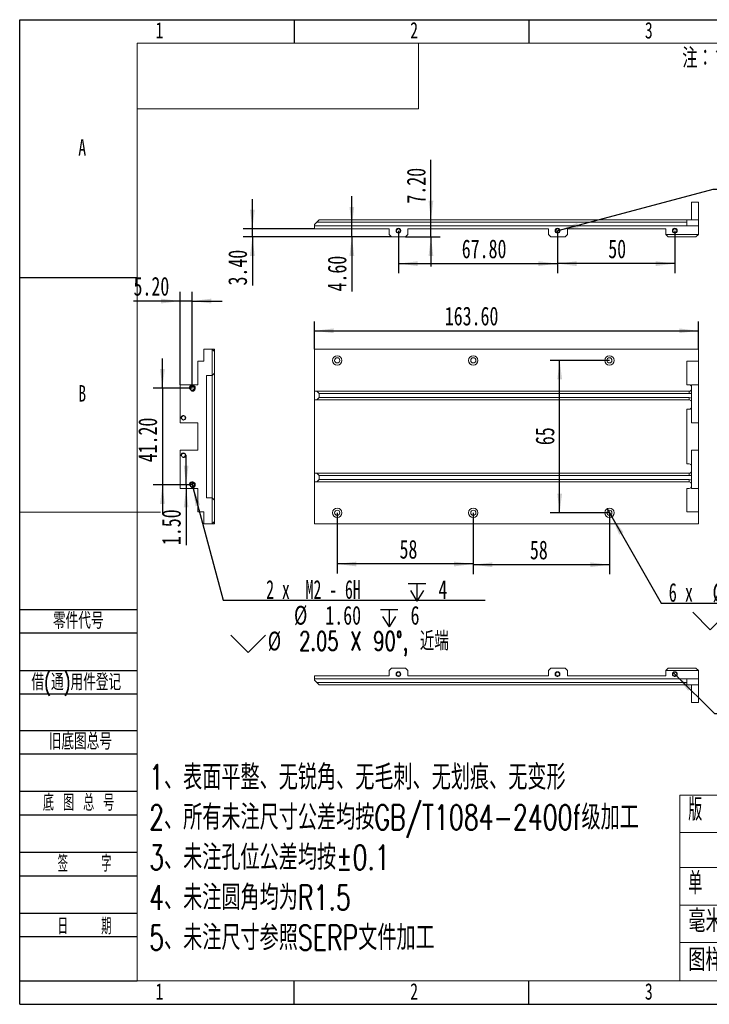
# Model space of a CAD drawing. Header units: millimetres. Extents: x 0 to 658, y -2 to 210.
# Tile 1 of 3: x 0 to 147, y 0 to 210. Entities that reach past the tile are written whole.
import ezdxf

# ---------------------------------------------------------------- set-up
doc = ezdxf.new("R2010")
doc.units = ezdxf.units.MM
doc.layers.add('图框', color=7, linetype='Continuous')
doc.layers.add('粗实线层', color=7, linetype='Continuous', lineweight=15)
doc.styles.add('SLDTEXTSTYLE0', font='TXT', dxfattribs={"width": 0.7})
doc.styles.add('SLDTEXTSTYLE1', font='TXT', dxfattribs={"width": 0.7, "bigfont": 'bigfont'})
doc.styles.add('SLDTEXTSTYLE2', font='TXT', dxfattribs={"width": 0.614286, "bigfont": 'bigfont'})
doc.styles.add('SLDTEXTSTYLE3', font='TXT', dxfattribs={"width": 0.566667, "bigfont": 'bigfont'})
doc.styles.add('SLDTEXTSTYLE4', font='TXT', dxfattribs={"width": 0.633333})
doc.styles.add('SLDTEXTSTYLE5', font='TXT', dxfattribs={"width": 0.642857})
doc.styles.add('SLDTEXTSTYLE6', font='TXT', dxfattribs={"width": 0.616667})
doc.dimstyles.new('SLDDIMSTYLE0', dxfattribs={"dimtxt": 4, "dimasz": 4.08, "dimexe": 0, "dimexo": 0.0625, "dimgap": 1, "dimtad": 0, "dimtih": 1, "dimtoh": 1, "dimlfac": 2, "dimrnd": 1e-09, "dimzin": 4, "dimdsep": 46, "dimtxsty": 'SLDTEXTSTYLE0', "dimblk1": 'NONE', "dimsah": 1, "dimcen": 0, "dimadec": 0, "dimazin": 1, "dimtfac": 1, "dimtmove": 0, "dimatfit": 3, "dimldrblk": 'NONE', "dimfxl": 0, "dimfrac": 2, "dimtolj": 1, "dimtzin": 12, "dimarcsym": 0})
doc.dimstyles.new('SLDDIMSTYLE1', dxfattribs={"dimtxt": 4, "dimasz": 4.08, "dimexe": 0, "dimexo": 0.0625, "dimgap": 1, "dimtad": 2, "dimlfac": 2, "dimrnd": 1e-09, "dimzin": 12, "dimdsep": 46, "dimtxsty": 'SLDTEXTSTYLE0', "dimsah": 1, "dimcen": 0.09, "dimadec": 0, "dimazin": 3, "dimtfac": 1, "dimtofl": 0, "dimtmove": 0, "dimatfit": 3, "dimfxl": 0, "dimfrac": 2, "dimtolj": 1, "dimtzin": 12, "dimarcsym": 0})
doc.dimstyles.new('SLDDIMSTYLE2', dxfattribs={"dimtxt": 4, "dimasz": 4.08, "dimexe": 0, "dimexo": 0.0625, "dimgap": 1, "dimtad": 2, "dimlfac": 2, "dimrnd": 1e-09, "dimzin": 4, "dimdsep": 46, "dimtxsty": 'SLDTEXTSTYLE0', "dimsah": 1, "dimcen": 0.09, "dimadec": 0, "dimazin": 1, "dimtfac": 1, "dimtofl": 0, "dimtmove": 0, "dimatfit": 3, "dimfxl": 0, "dimfrac": 2, "dimtolj": 1, "dimtzin": 12, "dimarcsym": 0})
doc.dimstyles.new('SLDDIMSTYLE3', dxfattribs={"dimtxt": 4, "dimasz": 4.08, "dimexe": 0, "dimexo": 0.0625, "dimgap": 1, "dimtad": 0, "dimtih": 1, "dimtoh": 1, "dimdec": 6, "dimlfac": 2, "dimrnd": 1e-09, "dimzin": 12, "dimdsep": 46, "dimtxsty": 'SLDTEXTSTYLE0', "dimblk1": 'NONE', "dimsah": 1, "dimcen": 0, "dimadec": 0, "dimazin": 3, "dimtfac": 1, "dimtmove": 0, "dimatfit": 3, "dimldrblk": 'NONE', "dimfxl": 0, "dimfrac": 2, "dimtolj": 1, "dimtzin": 12, "dimarcsym": 0})
doc.dimstyles.new('SLDDIMSTYLE4', dxfattribs={"dimtxt": 4, "dimasz": 4.08, "dimexe": 0, "dimexo": 0.0625, "dimgap": 1, "dimtad": 2, "dimlfac": 2, "dimrnd": 1e-09, "dimzin": 4, "dimdsep": 46, "dimtxsty": 'SLDTEXTSTYLE0', "dimsah": 1, "dimcen": 0.09, "dimadec": 0, "dimazin": 1, "dimtfac": 1, "dimtmove": 0, "dimatfit": 0, "dimfxl": 0, "dimfrac": 2, "dimtolj": 1, "dimtzin": 12, "dimarcsym": 0})

# ---------------------------------------------------------------- blocks, each defined once
blk = doc.blocks.new('SW_NOTE_0')
at = {"layer": '图框', "color": 0, "insert": (0, 5.46), "char_height": 4.2333, "attachment_point": 1, "style": 'SLDTEXTSTYLE1'}
blk.add_mtext('\\M+1928D\\M+181461\\M+18141\\M+190E6\\M+1967B\\M+19046导电氧\\M+189BB\\M+18DDD\\M+198F4喷\\M+18EBD处\\M+1979D', dxfattribs=at)
blk = doc.blocks.new('SW_NOTE_1')
at = {"layer": '图框', "color": 0, "attachment_point": 1, "style": 'SLDTEXTSTYLE1'}
for s, insert, char_height in [('1\\M+18141\\M+1955C\\M+196CA\\M+195BD\\M+190AE\\M+18141\\M+19DD9锐\\M+18A70\\M+18141\\M+19DD9\\M+196D1\\M+18E68\\M+18141\\M+19DD9划\\M+18DAD\\M+18141\\M+19DD9变\\M+18C60', (0, 6.82), 5.29167), ('2\\M+18141\\M+18F8A\\M+1974C\\M+196A2\\M+1928D\\M+18EDA\\M+190A1\\M+18CF6\\M+18DB7\\M+18BCF\\M+188C2GB/T1084-2400f级\\M+189C1\\M+18D48', (0, -1.73), 5.29167), ('3\\M+18141\\M+196A2\\M+1928D\\M+18D45\\M+188CA\\M+18CF6\\M+18DB7\\M+18BCF\\M+188C2\\M+1817D0.1', (0, -10.29), 5.2917), ('4\\M+18141\\M+196A2\\M+1928D圆\\M+18A70\\M+18BCF为R1.5', (0, -18.85), 5.2917), ('5\\M+18141\\M+196A2\\M+1928D\\M+18EDA\\M+190A1\\M+18E51\\M+18FC6SERP\\M+195B6\\M+18C8F\\M+189C1\\M+18D48', (0, -27.4), 5.2917)]:
    blk.add_mtext(s, dxfattribs=dict(at, insert=insert, char_height=char_height))
blk = doc.blocks.new('SW_SYMBOL_HOLE_DEPTH')
at = {"layer": '图框', "color": 0}
for p, q in [((0, 875), (800, 875)), ((100, 555), (400, 75)), ((400, 875), (400, 75)), ((700, 555), (400, 75))]:
    blk.add_line(p, q, dxfattribs=at)
blk = doc.blocks.new('SW_SYMBOL_HOLE_SINK')
at = {"layer": '图框', "color": 0}
for p, q in [((0, 875), (800, 75)), ((800, 75), (1600, 875))]:
    blk.add_line(p, q, dxfattribs=at)
blk = doc.blocks.new('_D')
at = {"layer": '图框'}
for p, q in [((125.15, 105.71), (126.15, 103.97)), ((126.15, 103.97), (136.71, 85.55)), ((136.71, 85.55), (181.82, 85.55))]:
    blk.add_line(p, q, dxfattribs=at)
blk.add_solid([(126.15, 103.97), (127.73, 100.18), (128.62, 100.69)], dxfattribs=at)
at = {"layer": '图框', "xscale": 0.004654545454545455, "yscale": 0.004654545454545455, "zscale": 0.004654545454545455}
for name, p in [('SW_SYMBOL_HOLE_DEPTH', (165.99, 85.03)), ('SW_SYMBOL_HOLE_SINK', (143.42, 79.53))]:
    blk.add_blockref(name, p, dxfattribs=at)
at = {"layer": '图框', "char_height": 4, "attachment_point": 1}
for s, insert, style in [('6 x', (138.29, 89.86), 'SLDTEXTSTYLE4'), ('%%c', (147.61, 89.86), 'SLDTEXTSTYLE0'), ('2.20', (154.28, 89.86), 'SLDTEXTSTYLE0'), ('5.20', (172.43, 89.86), 'SLDTEXTSTYLE0'), ('%%c', (151.33, 84.36), 'SLDTEXTSTYLE0'), ('4 X 90°', (158, 84.36), 'SLDTEXTSTYLE5')]:
    blk.add_mtext(s, dxfattribs=dict(at, insert=insert, style=style))
blk = doc.blocks.new('_NONE')
blk = doc.blocks.new('_D_1')
at = {"layer": '图框'}
for p, q in [((96.65, 104.84), (96.65, 91.75)), ((125.65, 104.84), (125.65, 91.75)), ((125.65, 93.75), (96.65, 93.75))]:
    blk.add_line(p, q, dxfattribs=at)
for points in [[(96.65, 93.75), (100.73, 93.24), (100.73, 94.26)], [(125.65, 93.75), (121.57, 94.26), (121.57, 93.24)]]:
    blk.add_solid(points, dxfattribs=at)
at = {"layer": '图框', "insert": (108.71, 98.91), "char_height": 4, "attachment_point": 1, "style": 'SLDTEXTSTYLE0'}
blk.add_mtext('58', dxfattribs=at)
blk = doc.blocks.new('_D_2')
at = {"layer": '图框'}
for p, q in [((67.65, 104.84), (67.65, 91.91)), ((96.65, 104.84), (96.65, 91.91)), ((96.65, 93.91), (67.65, 93.91))]:
    blk.add_line(p, q, dxfattribs=at)
for points in [[(67.65, 93.91), (71.73, 93.4), (71.73, 94.41)], [(96.65, 93.91), (92.57, 94.41), (92.57, 93.4)]]:
    blk.add_solid(points, dxfattribs=at)
at = {"layer": '图框', "insert": (80.93, 99.06), "char_height": 4, "attachment_point": 1, "style": 'SLDTEXTSTYLE0'}
blk.add_mtext('58', dxfattribs=at)
blk = doc.blocks.new('_D_3')
at = {"layer": '图框'}
for p, q in [((125.65, 137.34), (113.05, 137.34)), ((115.05, 104.84), (115.05, 137.34)), ((125.65, 104.84), (113.05, 104.84))]:
    blk.add_line(p, q, dxfattribs=at)
for points in [[(115.05, 137.34), (114.55, 133.26), (115.56, 133.26)], [(115.05, 104.84), (115.56, 108.92), (114.55, 108.92)]]:
    blk.add_solid(points, dxfattribs=at)
at = {"layer": '图框', "insert": (109.9, 119.26), "char_height": 4, "attachment_point": 1, "rotation": 90, "style": 'SLDTEXTSTYLE0'}
blk.add_mtext('65', dxfattribs=at)
blk = doc.blocks.new('_D_4')
at = {"layer": '图框'}
for p, q in [((62.8, 139.74), (62.8, 145.64)), ((144.6, 139.74), (144.6, 145.64)), ((62.8, 143.64), (144.6, 143.64))]:
    blk.add_line(p, q, dxfattribs=at)
for points in [[(62.8, 143.64), (66.88, 143.14), (66.88, 144.15)], [(144.6, 143.64), (140.52, 144.15), (140.52, 143.14)]]:
    blk.add_solid(points, dxfattribs=at)
at = {"layer": '图框', "insert": (90.57, 148.8), "char_height": 4, "attachment_point": 1, "style": 'SLDTEXTSTYLE0'}
blk.add_mtext('163.60', dxfattribs=at)
blk = doc.blocks.new('_D_5')
at = {"layer": '图框'}
for p, q in [((114.99, 165.1), (147.79, 173.88)), ((147.79, 173.88), (203.61, 173.88)), ((114.21, 164.9), (114.99, 165.1))]:
    blk.add_line(p, q, dxfattribs=at)
blk.add_solid([(114.99, 165.1), (119.06, 165.67), (118.8, 166.65)], dxfattribs=at)
at = {"layer": '图框', "xscale": 0.004654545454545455, "yscale": 0.004654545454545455, "zscale": 0.004654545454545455}
for name, p in [('SW_SYMBOL_HOLE_DEPTH', (187.2, 173.36)), ('SW_SYMBOL_HOLE_DEPTH', (177.78, 167.86)), ('SW_SYMBOL_HOLE_SINK', (149.38, 162.36))]:
    blk.add_blockref(name, p, dxfattribs=at)
at = {"layer": '图框', "char_height": 4, "attachment_point": 1}
for s, insert, style in [('3 x  M2 - 6H', (156.94, 178.19), 'SLDTEXTSTYLE6'), ('4', (193.64, 178.19), 'SLDTEXTSTYLE0'), ('%%c', (159.39, 172.69), 'SLDTEXTSTYLE0'), ('1.60', (166.06, 172.69), 'SLDTEXTSTYLE0'), ('5.20', (184.22, 172.69), 'SLDTEXTSTYLE0'), ('%%c', (157.29, 167.19), 'SLDTEXTSTYLE0'), ('2.05 X 90\\M+1818B, \\M+18BDF\\M+1925B', (163.96, 167.19), 'SLDTEXTSTYLE1')]:
    blk.add_mtext(s, dxfattribs=dict(at, insert=insert, style=style))
blk = doc.blocks.new('_D_6')
at = {"layer": '图框'}
for p, q in [((80.7, 165), (80.7, 155.97)), ((114.6, 165), (114.6, 155.97)), ((80.7, 157.97), (114.6, 157.97))]:
    blk.add_line(p, q, dxfattribs=at)
for points in [[(80.7, 157.97), (84.78, 157.46), (84.78, 158.48)], [(114.6, 157.97), (110.52, 158.48), (110.52, 157.46)]]:
    blk.add_solid(points, dxfattribs=at)
at = {"layer": '图框', "insert": (94.19, 163.13), "char_height": 4, "attachment_point": 1, "style": 'SLDTEXTSTYLE0'}
blk.add_mtext('67.80', dxfattribs=at)
blk = doc.blocks.new('_D_7')
at = {"layer": '图框'}
for p, q in [((114.6, 165), (114.6, 155.97)), ((139.6, 165), (139.6, 155.97)), ((139.6, 157.97), (114.6, 157.97))]:
    blk.add_line(p, q, dxfattribs=at)
for points in [[(114.6, 157.97), (118.68, 157.46), (118.68, 158.48)], [(139.6, 157.97), (135.52, 158.48), (135.52, 157.46)]]:
    blk.add_solid(points, dxfattribs=at)
at = {"layer": '图框', "insert": (125.4, 163.13), "char_height": 4, "attachment_point": 1, "style": 'SLDTEXTSTYLE0'}
blk.add_mtext('50', dxfattribs=at)
blk = doc.blocks.new('_D_8')
at = {"layer": '图框'}
for p, q in [((49.58, 165.4), (49.58, 171.75)), ((62.8, 165.4), (47.58, 165.4)), ((49.58, 163.7), (49.58, 165.4)), ((79.2, 163.7), (47.58, 163.7)), ((49.58, 163.7), (49.58, 153.31))]:
    blk.add_line(p, q, dxfattribs=at)
for points in [[(49.58, 165.4), (50.09, 169.48), (49.07, 169.48)], [(49.58, 163.7), (49.07, 159.62), (50.09, 159.62)]]:
    blk.add_solid(points, dxfattribs=at)
at = {"layer": '图框', "insert": (44.42, 153.31), "char_height": 4, "attachment_point": 1, "rotation": 90, "style": 'SLDTEXTSTYLE0'}
blk.add_mtext('3.40', dxfattribs=at)
blk = doc.blocks.new('_D_9')
at = {"layer": '图框'}
for p, q in [((87.62, 167.3), (87.62, 180.09)), ((87.62, 163.7), (87.62, 167.3)), ((82.2, 163.7), (89.62, 163.7)), ((87.62, 163.7), (87.62, 157.35))]:
    blk.add_line(p, q, dxfattribs=at)
for points in [[(87.62, 167.3), (88.13, 171.38), (87.12, 171.38)], [(87.62, 163.7), (87.12, 159.62), (88.13, 159.62)]]:
    blk.add_solid(points, dxfattribs=at)
at = {"layer": '图框', "insert": (82.47, 170.78), "char_height": 4, "attachment_point": 1, "rotation": 90, "style": 'SLDTEXTSTYLE0'}
blk.add_mtext('7.20', dxfattribs=at)
blk = doc.blocks.new('_D_10')
at = {"layer": '图框'}
for p, q in [((70.77, 166), (70.77, 172.35)), ((70.77, 163.7), (70.77, 166)), ((79.2, 163.7), (68.77, 163.7)), ((70.77, 163.7), (70.77, 152.04))]:
    blk.add_line(p, q, dxfattribs=at)
for points in [[(70.77, 166), (71.28, 170.08), (70.26, 170.08)], [(70.77, 163.7), (70.26, 159.62), (71.28, 159.62)]]:
    blk.add_solid(points, dxfattribs=at)
at = {"layer": '图框', "insert": (65.61, 152.04), "char_height": 4, "attachment_point": 1, "rotation": 90, "style": 'SLDTEXTSTYLE0'}
blk.add_mtext('4.60', dxfattribs=at)
blk = doc.blocks.new('_D_11')
at = {"layer": '图框'}
for p, q in [((139.32, 70.71), (139.88, 70.14)), ((139.88, 70.14), (148.01, 62)), ((148.01, 62), (203.83, 62))]:
    blk.add_line(p, q, dxfattribs=at)
blk.add_solid([(139.88, 70.14), (142.4, 66.89), (143.12, 67.61)], dxfattribs=at)
at = {"layer": '图框', "xscale": 0.004654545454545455, "yscale": 0.004654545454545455, "zscale": 0.004654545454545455}
for name, p in [('SW_SYMBOL_HOLE_DEPTH', (187.42, 61.48)), ('SW_SYMBOL_HOLE_DEPTH', (178, 55.98)), ('SW_SYMBOL_HOLE_SINK', (149.6, 50.48))]:
    blk.add_blockref(name, p, dxfattribs=at)
at = {"layer": '图框', "char_height": 4, "attachment_point": 1}
for s, insert, style in [('3 x  M2 - 6H', (157.16, 66.31), 'SLDTEXTSTYLE6'), ('4', (193.86, 66.31), 'SLDTEXTSTYLE0'), ('%%c', (159.61, 60.81), 'SLDTEXTSTYLE0'), ('1.60', (166.28, 60.81), 'SLDTEXTSTYLE0'), ('5.20', (184.44, 60.81), 'SLDTEXTSTYLE0'), ('%%c', (157.51, 55.31), 'SLDTEXTSTYLE0'), ('2.05 X 90\\M+1818B, \\M+18BDF\\M+1925B', (164.18, 55.31), 'SLDTEXTSTYLE1')]:
    blk.add_mtext(s, dxfattribs=dict(at, insert=insert, style=style))
blk = doc.blocks.new('_D_12')
at = {"layer": '图框'}
for p, q in [((36.64, 111.29), (36.9, 110.3)), ((36.9, 110.3), (43.36, 86.17)), ((43.36, 86.17), (99.19, 86.17))]:
    blk.add_line(p, q, dxfattribs=at)
blk.add_solid([(36.9, 110.3), (37.47, 106.22), (38.45, 106.49)], dxfattribs=at)
at = {"layer": '图框', "xscale": 0.004654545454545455, "yscale": 0.004654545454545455, "zscale": 0.004654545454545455}
for name, p in [('SW_SYMBOL_HOLE_DEPTH', (82.78, 85.66)), ('SW_SYMBOL_HOLE_DEPTH', (76.84, 80.16)), ('SW_SYMBOL_HOLE_SINK', (44.95, 74.66))]:
    blk.add_blockref(name, p, dxfattribs=at)
at = {"layer": '图框', "char_height": 4, "attachment_point": 1}
for s, insert, style in [('2 x  M2 - 6H', (52.52, 90.48), 'SLDTEXTSTYLE6'), ('4', (89.22, 90.48), 'SLDTEXTSTYLE0'), ('%%c', (58.45, 84.98), 'SLDTEXTSTYLE0'), ('1.60', (65.12, 84.98), 'SLDTEXTSTYLE0'), ('6', (83.28, 84.98), 'SLDTEXTSTYLE0'), ('2.05 X 90\\M+1818B, \\M+18BDF\\M+1925B', (59.54, 79.48), 'SLDTEXTSTYLE1'), ('%%c', (52.86, 79.48), 'SLDTEXTSTYLE0')]:
    blk.add_mtext(s, dxfattribs=dict(at, insert=insert, style=style))
blk = doc.blocks.new('_D_13')
at = {"layer": '图框'}
for p, q in [((30.41, 131.39), (30.41, 137.74)), ((36.77, 131.39), (28.41, 131.39)), ((30.41, 131.39), (30.41, 110.79)), ((36.77, 110.79), (28.41, 110.79)), ((30.41, 110.79), (30.41, 104.44))]:
    blk.add_line(p, q, dxfattribs=at)
for points in [[(30.41, 131.39), (30.92, 135.47), (29.91, 135.47)], [(30.41, 110.79), (29.91, 106.71), (30.92, 106.71)]]:
    blk.add_solid(points, dxfattribs=at)
at = {"layer": '图框', "insert": (25.26, 115.6), "char_height": 4, "attachment_point": 1, "rotation": 90, "style": 'SLDTEXTSTYLE0'}
blk.add_mtext('41.20', dxfattribs=at)
blk = doc.blocks.new('_D_14')
at = {"layer": '图框'}
for p, q in [((34.17, 132.14), (34.17, 151.99)), ((36.77, 131.39), (36.77, 151.99)), ((34.17, 149.99), (24.25, 149.99)), ((36.77, 149.99), (34.17, 149.99)), ((36.77, 149.99), (43.12, 149.99))]:
    blk.add_line(p, q, dxfattribs=at)
for points in [[(34.17, 149.99), (30.09, 150.5), (30.09, 149.48)], [(36.77, 149.99), (40.85, 149.48), (40.85, 150.5)]]:
    blk.add_solid(points, dxfattribs=at)
at = {"layer": '图框', "insert": (24.25, 155.15), "char_height": 4, "attachment_point": 1, "style": 'SLDTEXTSTYLE0'}
blk.add_mtext('5.20', dxfattribs=at)
blk = doc.blocks.new('_D_15')
at = {"layer": '图框'}
for p, q in [((35.46, 110.79), (35.46, 117.14)), ((36.77, 110.79), (33.46, 110.79)), ((35.46, 110.79), (35.46, 110.04)), ((35.46, 110.04), (35.46, 97.94))]:
    blk.add_line(p, q, dxfattribs=at)
for points in [[(35.46, 110.79), (35.96, 114.87), (34.95, 114.87)], [(35.46, 110.04), (34.95, 105.96), (35.96, 105.96)]]:
    blk.add_solid(points, dxfattribs=at)
at = {"layer": '图框', "insert": (30.3, 97.94), "char_height": 4, "attachment_point": 1, "rotation": 90, "style": 'SLDTEXTSTYLE0'}
blk.add_mtext('1.50', dxfattribs=at)

msp = doc.modelspace()

# ---------------------------------------------------------------- linework, layer by layer
at = {"color": 7, "linetype": 'Continuous', "lineweight": 15}
for p, q in [((143.14960438, 171.050851), (144.59960438, 171.050851)), ((143.14960438, 171.050851), (143.14960438, 167.300851)), ((144.59960438, 171.050851), (144.59960438, 167.300851)), ((63.29960438, 166.800851), (62.79960438, 166.300851)), ((62.79960438, 166.300851), (62.79960438, 166.000851)), ((144.59960438, 166.000851), (62.79960438, 166.000851)), ((62.79960438, 166.000851), (62.79960438, 165.400851)), ((63.79960438, 167.300851), (63.29960438, 166.800851)), ((142.14960438, 166.800851), (63.29960438, 166.800851)), ((63.79960438, 167.300851), (142.14960438, 167.300851)), ((142.14960438, 167.300851), (142.14960438, 166.000851)), ((144.59960438, 167.300851), (142.14960438, 167.300851)), ((144.59960438, 167.300851), (144.59960438, 166.000851)), ((144.59960438, 164.200851), (144.59960438, 166.000851)), ((62.79960438, 165.400851), (78.69960438, 165.400851)), ((78.69960438, 164.200851), (78.69960438, 165.400851)), ((78.69960438, 164.200851), (79.19960438, 163.700851)), ((82.19960438, 163.700851), (82.69960438, 164.200851)), ((82.69960438, 165.400851), (112.69960438, 165.400851)), ((82.69960438, 165.400851), (82.69960438, 164.200851)), ((112.69960438, 164.200851), (112.69960438, 165.400851)), ((112.69960438, 164.200851), (113.19960438, 163.700851)), ((116.19960438, 163.700851), (116.69960438, 164.200851)), ((116.69960438, 165.400851), (137.69960438, 165.400851)), ((116.69960438, 165.400851), (116.69960438, 164.200851)), ((137.69960438, 164.200851), (137.69960438, 165.400851)), ((137.69960438, 164.200851), (144.59960438, 164.200851)), ((137.69960438, 164.200851), (138.19960438, 163.700851)), ((144.09960438, 163.700851), (144.59960438, 164.200851)), ((82.19960438, 163.700851), (79.19960438, 163.700851)), ((116.19960438, 163.700851), (113.19960438, 163.700851)), ((144.09960438, 163.700851), (138.19960438, 163.700851)), ((39.22073804, 137.14169721), (39.22073804, 139.74169721)), ((39.22073804, 139.74169721), (41.02073804, 139.74169721)), ((41.02073804, 134.14169721), (41.02073804, 139.74169721)), ((41.52073804, 139.24169721), (41.02073804, 139.74169721)), ((41.02073804, 139.74169721), (41.52073804, 139.74169721)), ((41.52073804, 139.74169721), (41.52073804, 139.24169721)), ((41.52073804, 139.24169721), (41.52073804, 134.64169721)), ((62.79960438, 139.74169721), (144.59960438, 139.74169721)), ((62.79960438, 139.74169721), (62.79960438, 130.76669721)), ((144.59960438, 137.14169721), (144.59960438, 139.74169721)), ((37.92073804, 137.14169721), (37.92073804, 132.14169721)), ((37.92073804, 137.14169721), (39.22073804, 137.14169721)), ((142.14960438, 137.14169721), (144.59960438, 137.14169721)), ((142.14960438, 132.14169721), (142.14960438, 137.14169721)), ((144.59960438, 137.14169721), (144.59960438, 132.14169721)), ((41.02073804, 134.14169721), (41.52073804, 134.64169721)), ((41.52073804, 134.64169721), (41.52073804, 107.54169721)), ((39.82073804, 108.04169721), (39.82073804, 134.14169721)), ((39.82073804, 134.14169721), (41.02073804, 134.14169721)), ((41.02073804, 108.04169721), (41.02073804, 134.14169721)), ((34.17073804, 124.01669721), (34.17073804, 132.14169721)), ((34.17073804, 132.14169721), (37.92073804, 132.14169721)), ((62.79960438, 128.91669721), (62.79960438, 130.76669721)), ((62.79960438, 130.76669721), (63.29960438, 130.76669721)), ((63.29960438, 130.76669721), (63.79960438, 130.26669721)), ((63.29960438, 130.76669721), (142.64960438, 130.76669721)), ((63.79960438, 130.26669721), (63.79960438, 129.41669721)), ((142.64960438, 130.26669721), (63.79960438, 130.26669721)), ((142.64960438, 132.14169721), (142.14960438, 132.14169721)), ((142.64960438, 130.26669721), (142.64960438, 130.76669721)), ((143.14960438, 132.14169721), (143.14960438, 124.01669721)), ((144.59960438, 132.14169721), (143.14960438, 132.14169721)), ((144.59960438, 124.01669721), (144.59960438, 132.14169721)), ((63.29960438, 128.91669721), (62.79960438, 128.91669721)), ((62.79960438, 128.91669721), (62.79960438, 113.26669721)), ((63.79960438, 129.41669721), (63.29960438, 128.91669721)), ((142.64960438, 128.91669721), (63.29960438, 128.91669721)), ((63.79960438, 129.41669721), (142.64960438, 129.41669721)), ((142.64960438, 129.41669721), (142.64960438, 128.91669721)), ((142.14960438, 126.91669721), (142.64960438, 126.91669721)), ((142.14960438, 115.26669721), (142.14960438, 126.91669721)), ((37.92073804, 124.01669721), (34.17073804, 124.01669721)), ((37.92073804, 118.16669721), (37.92073804, 124.01669721)), ((144.59960438, 124.01669721), (143.14960438, 124.01669721)), ((144.59960438, 118.16669721), (144.59960438, 124.01669721)), ((34.17073804, 110.04169721), (34.17073804, 118.16669721)), ((37.92073804, 118.16669721), (34.17073804, 118.16669721)), ((143.14960438, 118.16669721), (143.14960438, 110.04169721)), ((143.14960438, 118.16669721), (144.59960438, 118.16669721)), ((144.59960438, 110.04169721), (144.59960438, 118.16669721)), ((142.64960438, 115.26669721), (142.14960438, 115.26669721)), ((62.79960438, 111.41669721), (62.79960438, 113.26669721)), ((62.79960438, 113.26669721), (63.29960438, 113.26669721)), ((63.29960438, 111.41669721), (62.79960438, 111.41669721)), ((62.79960438, 111.41669721), (62.79960438, 102.44169721)), ((63.29960438, 113.26669721), (63.79960438, 112.76669721)), ((63.29960438, 113.26669721), (142.64960438, 113.26669721)), ((63.79960438, 111.91669721), (63.29960438, 111.41669721)), ((142.64960438, 111.41669721), (63.29960438, 111.41669721)), ((63.79960438, 112.76669721), (63.79960438, 111.91669721)), ((142.64960438, 112.76669721), (63.79960438, 112.76669721)), ((63.79960438, 111.91669721), (142.64960438, 111.91669721)), ((142.64960438, 113.26669721), (142.64960438, 112.76669721)), ((142.64960438, 111.41669721), (142.64960438, 111.91669721)), ((34.17073804, 110.04169721), (37.92073804, 110.04169721)), ((37.92073804, 110.04169721), (37.92073804, 105.04169721)), ((142.14960438, 105.04169721), (142.14960438, 110.04169721)), ((142.14960438, 110.04169721), (142.64960438, 110.04169721)), ((143.14960438, 110.04169721), (144.59960438, 110.04169721)), ((144.59960438, 110.04169721), (144.59960438, 105.04169721)), ((39.82073804, 108.04169721), (41.02073804, 108.04169721)), ((41.02073804, 102.44169721), (41.02073804, 108.04169721)), ((41.52073804, 107.54169721), (41.02073804, 108.04169721)), ((41.52073804, 107.54169721), (41.52073804, 102.94169721)), ((37.92073804, 105.04169721), (39.22073804, 105.04169721)), ((39.22073804, 102.44169721), (39.22073804, 105.04169721)), ((144.59960438, 105.04169721), (142.14960438, 105.04169721)), ((144.59960438, 102.44169721), (144.59960438, 105.04169721)), ((41.52073804, 102.94169721), (41.02073804, 102.44169721)), ((41.52073804, 102.94169721), (41.52073804, 102.44169721)), ((41.02073804, 102.44169721), (39.22073804, 102.44169721)), ((41.52073804, 102.44169721), (41.02073804, 102.44169721)), ((144.59960438, 102.44169721), (62.79960438, 102.44169721)), ((79.19960438, 71.72407731), (78.69960438, 71.22407731)), ((79.19960438, 71.72407731), (82.19960438, 71.72407731)), ((82.69960438, 71.22407731), (82.19960438, 71.72407731)), ((113.19960438, 71.72407731), (112.69960438, 71.22407731)), ((113.19960438, 71.72407731), (116.19960438, 71.72407731)), ((116.69960438, 71.22407731), (116.19960438, 71.72407731)), ((138.19960438, 71.72407731), (137.69960438, 71.22407731)), ((138.19960438, 71.72407731), (144.09960438, 71.72407731)), ((144.09960438, 71.72407731), (144.59960438, 71.22407731)), ((62.79960438, 69.42407731), (62.79960438, 70.02407731)), ((78.69960438, 70.02407731), (62.79960438, 70.02407731)), ((62.79960438, 69.42407731), (144.59960438, 69.42407731)), ((62.79960438, 69.42407731), (62.79960438, 69.12407731)), ((78.69960438, 70.02407731), (78.69960438, 71.22407731)), ((82.69960438, 71.22407731), (82.69960438, 70.02407731)), ((112.69960438, 70.02407731), (82.69960438, 70.02407731)), ((112.69960438, 70.02407731), (112.69960438, 71.22407731)), ((116.69960438, 71.22407731), (116.69960438, 70.02407731)), ((137.69960438, 70.02407731), (116.69960438, 70.02407731)), ((137.69960438, 70.02407731), (137.69960438, 71.22407731)), ((144.59960438, 71.22407731), (137.69960438, 71.22407731)), ((142.14960438, 68.12407731), (142.14960438, 69.42407731)), ((144.59960438, 69.42407731), (144.59960438, 71.22407731)), ((144.59960438, 68.12407731), (144.59960438, 69.42407731)), ((62.79960438, 69.12407731), (63.29960438, 68.62407731)), ((63.29960438, 68.62407731), (142.14960438, 68.62407731)), ((63.29960438, 68.62407731), (63.79960438, 68.12407731)), ((142.14960438, 68.12407731), (63.79960438, 68.12407731)), ((142.14960438, 68.12407731), (144.59960438, 68.12407731)), ((143.14960438, 64.37407731), (143.14960438, 68.12407731)), ((144.59960438, 64.37407731), (144.59960438, 68.12407731)), ((144.59960438, 64.37407731), (143.14960438, 64.37407731))]:
    msp.add_line(p, q, dxfattribs=at)
for centre, radius in [((80.69960438, 165.000851), 0.5125), ((80.69960438, 165.000851), 0.4), ((114.59960438, 165.000851), 0.5125), ((114.59960438, 165.000851), 0.4), ((139.59960438, 165.000851), 0.5125), ((139.59960438, 165.000851), 0.4), ((67.64960438, 137.34169721), 1), ((67.64960438, 137.34169721), 0.55), ((96.64960438, 137.34169721), 1), ((96.64960438, 137.34169721), 0.55), ((125.64960438, 137.34169721), 1), ((125.64960438, 137.34169721), 0.55), ((36.77073804, 131.39169721), 0.5125), ((36.77073804, 131.39169721), 0.4), ((34.87073804, 125.09169721), 0.4), ((34.87073804, 117.09169721), 0.4), ((36.77073804, 110.79169721), 0.5125), ((36.77073804, 110.79169721), 0.4), ((67.64960438, 104.84169721), 1), ((67.64960438, 104.84169721), 0.55), ((96.64960438, 104.84169721), 1), ((96.64960438, 104.84169721), 0.55), ((125.64960438, 104.84169721), 1), ((125.64960438, 104.84169721), 0.55), ((80.69960438, 70.42407731), 0.5125), ((80.69960438, 70.42407731), 0.4), ((114.59960438, 70.42407731), 0.5125), ((114.59960438, 70.42407731), 0.4), ((139.59960438, 70.42407731), 0.5125), ((139.59960438, 70.42407731), 0.4)]:
    msp.add_circle(centre, radius, dxfattribs=at)
at = {"color": 7, "linetype": 'Continuous', "lineweight": 0}
for centre, radius in [((80.69960438, 165.000851), 0.5), ((114.59960438, 165.000851), 0.5), ((139.59960438, 165.000851), 0.5), ((36.77073804, 131.39169721), 0.65), ((34.87073804, 125.09169721), 0.5), ((34.87073804, 117.09169721), 0.5), ((36.77073804, 110.79169721), 0.65), ((80.69960438, 70.42407731), 0.5), ((114.59960438, 70.42407731), 0.5), ((139.59960438, 70.42407731), 0.5)]:
    msp.add_arc(centre, radius, 255, 195, dxfattribs=at)
at = {"color": 7, "linetype": 'Continuous', "lineweight": 15}
for centre, radius, start, end in [((142.64960438, 131.64169721), 0.5, 0, 90), ((142.64960438, 131.26669721), 0.5, 270, 0), ((142.64960438, 131.26669721), 1, 270, 300), ((142.64960438, 128.41669721), 1, 60, 90), ((142.64960438, 128.41669721), 0.5, 0, 90), ((142.64960438, 127.41669721), 0.5, 270, 0), ((142.64960438, 114.76669721), 0.5, 0, 90), ((142.64960438, 113.76669721), 0.5, 270, 0), ((142.64960438, 113.76669721), 1, 270, 300), ((142.64960438, 110.91669721), 1, 60, 90), ((142.64960438, 110.91669721), 0.5, 0, 90), ((142.64960438, 110.54169721), 0.5, 270, 0)]:
    msp.add_arc(centre, radius, start, end, dxfattribs=at)
at = {"layer": '图框'}
for p, q in [((0, 0), (0, 210)), ((0, 210), (297, 210)), ((58.5, 210), (58.5, 205)), ((108.5, 210), (108.5, 205)), ((0, 155), (25, 155)), ((0, 84.22062154), (25, 84.22062154)), ((0, 79.22062154), (25, 79.22062154)), ((0, 71.22062154), (25, 71.22062154)), ((0, 66.22062154), (25, 66.22062154)), ((0, 58.43002782), (25, 58.43002782)), ((0, 53.43002782), (25, 53.43002782)), ((0, 45.43002782), (25, 45.43002782)), ((0, 40.43002782), (25, 40.43002782)), ((0, 32.43002782), (25, 32.43002782)), ((0, 27.43002782), (25, 27.43002782)), ((0, 19.43002782), (25, 19.43002782)), ((0, 14.43002782), (25, 14.43002782)), ((0, 5), (25, 5)), ((58.5, 0), (58.5, 5)), ((108.5, 0), (108.5, 5)), ((0, 0), (297, 0))]:
    msp.add_line(p, q, dxfattribs=at)
at = {"layer": '图框', "linetype": 'Continuous', "lineweight": 15}
for p, q in [((25, 5), (25, 205)), ((25, 205), (292, 205))]:
    msp.add_line(p, q, dxfattribs=at)
at = {"layer": '图框', "lineweight": 15}
for p, q in [((0, 105), (30, 105)), ((140.68545734, 44.63758968), (140.68545734, 5)), ((140.68545734, 44.63758968), (292, 44.63758968)), ((140.68545734, 36.63896119), (292, 36.63896119)), ((140.68545734, 29.16198238), (292, 29.16198238)), ((140.68545734, 21.16335389), (292, 21.16335389)), ((140.68545734, 13.20723621), (292, 13.20723621)), ((25, 5), (292, 5))]:
    msp.add_line(p, q, dxfattribs=at)
at = {"layer": '粗实线层'}
for p, q in [((85, 191), (85, 205)), ((25, 191), (85, 191))]:
    msp.add_line(p, q, dxfattribs=at)

# ---------------------------------------------------------------- block references
at = {"layer": '图框'}
for name, p in [('SW_NOTE_0', (141.17474394, 198.45773876)), ('SW_NOTE_1', (27.57201433, 44.26723091))]:
    msp.add_blockref(name, p, dxfattribs=at)

# ---------------------------------------------------------------- texts
for s, insert, char_height, attachment_point, style in [('1', (29.79444444, 209.49728633), 3.5, 2, 'SLDTEXTSTYLE0'), ('2', (84.04444444, 209.49728633), 3.5, 2, 'SLDTEXTSTYLE0'), ('3', (134.04444444, 209.49728633), 3.5, 2, 'SLDTEXTSTYLE0'), ('A', (13.32031252, 184.49728633), 3.5, 2, 'SLDTEXTSTYLE0'), ('B', (13.32031252, 132.0550898), 3.5, 2, 'SLDTEXTSTYLE0'), ('\\M+197EB\\M+18C8F\\M+191E3\\M+18D86', (7.08363591, 83.57905148), 3.5, 1, 'SLDTEXTSTYLE1'), ('\\M+18ED8(\\M+192CA)\\M+19770\\M+18C8F\\M+1936F记', (2.49613555, 70.47254941), 3.5, 1, 'SLDTEXTSTYLE1'), ('\\M+18B8C\\M+192EA图总\\M+18D86', (6.19405335, 57.82384813), 3.5, 1, 'SLDTEXTSTYLE1'), ('\\M+192EA 图 总 \\M+18D86', (4.9471782, 44.76550045), 3.5, 1, 'SLDTEXTSTYLE2'), ('\\M+194C5    \\M+1967B', (142.45787147, 43.93812879), 4.7625, 1, 'SLDTEXTSTYLE3'), ('签    \\M+18E9A', (13.80974012, 31.76352465), 3.5, 2, 'SLDTEXTSTYLE3'), ('单    \\M+188CA', (142.4666911, 28.20849248), 4.7625, 1, 'SLDTEXTSTYLE3'), ('\\M+19F7C\\M+195C4/mm', (142.4666911, 20.18829709), 4.7625, 1, 'SLDTEXTSTYLE1'), ('\\M+193FA    \\M+18AFA', (13.80974012, 18.41347394), 3.5, 2, 'SLDTEXTSTYLE3'), ('图样标记', (142.4666911, 11.86473492), 4.7625, 1, 'SLDTEXTSTYLE1'), ('1', (29.79444444, 4.49728633), 3.5, 2, 'SLDTEXTSTYLE0'), ('2', (84.04444444, 4.49728633), 3.5, 2, 'SLDTEXTSTYLE0'), ('3', (134.04444444, 4.49728633), 3.5, 2, 'SLDTEXTSTYLE0')]:
    msp.add_mtext(s, dxfattribs=dict(at, insert=insert, char_height=char_height, attachment_point=attachment_point, style=style))

# ---------------------------------------------------------------- dimensions: what is measured, and where the dimension line sits
for base, p1, p2, dimstyle, picture, middle in [((87.62407481, 167.300851), (82.19960438, 163.700851), (63.79960438, 167.300851), 'SLDDIMSTYLE4', '_D_9', (87.62407481, 175.43661037)), ((70.77115893, 166.000851), (79.19960438, 163.700851), (62.79960438, 166.000851), 'SLDDIMSTYLE4', '_D_10', (70.77115893, 156.69986293)), ((49.57898218, 165.400851), (79.19960438, 163.700851), (62.79960438, 165.400851), 'SLDDIMSTYLE4', '_D_8', (49.57898218, 157.97013511)), ((30.41499193, 110.79169721), (36.77073804, 131.39169721), (36.77073804, 110.79169721), 'SLDDIMSTYLE4', '_D_13', (30.41499193, 121.41965647)), ((115.05416955, 137.34169721), (125.64960438, 104.84169721), (125.64960438, 137.34169721), 'SLDDIMSTYLE1', '_D_3', (115.05416955, 121.59007068)), ((35.45612767, 110.04169721), (36.77073804, 110.79169721), (34.17073804, 110.04169721), 'SLDDIMSTYLE4', '_D_15', (35.45612767, 102.59169721))]:
    dim = msp.add_linear_dim(base=base, p1=p1, p2=p2, angle=90, dimstyle=dimstyle, dxfattribs=at)
    dim.commit()
    dim.dimension.update_dxf_attribs({"geometry": picture, "text_midpoint": middle, "dimtype": 160})
for p1, p2, text, picture, middle in [((114.2131819, 164.89751821), (114.98602686, 165.1041838), '3 x  M2 - 6H {\\fGDT;x} 4\\P%%c 1.60 {\\fGDT;x} 5.20\\P{\\fGDT;w}%%c 2.05 X 90°, 近端', '_D_5', (176.49528729, 170.28096497)), ((36.63818344, 111.28675835), (36.90329263, 110.29663607), '2 x  M2 - 6H {\\fGDT;x} 4\\P%%c 1.60 {\\fGDT;x} 6\\P{\\fGDT;w}%%c 2.05 X 90°, 近端', '_D_12', (72.06839653, 82.57869147)), ((139.31706309, 70.70722112), (139.88214567, 70.1409335), '3 x  M2 - 6H {\\fGDT;x} 4\\P%%c 1.60 {\\fGDT;x} 5.20\\P{\\fGDT;w}%%c 2.05 X 90°, 近端', '_D_11', (176.71541096, 58.40137336))]:
    dim = msp.add_diameter_dim_2p(p1=p1, p2=p2, text=text, dimstyle='SLDDIMSTYLE3', override={"dimpost": '<>'}, dxfattribs=at)
    dim.commit()
    dim.dimension.update_dxf_attribs({"geometry": picture, "text_midpoint": middle, "dimtype": 163})
for base, p1, p2, dimstyle, picture, middle in [((114.59960438, 157.97013511), (80.69960438, 165.000851), (114.59960438, 165.000851), 'SLDDIMSTYLE2', '_D_6', (100.01240872, 157.97013511)), ((114.59960438, 157.97013511), (139.59960438, 165.000851), (114.59960438, 165.000851), 'SLDDIMSTYLE1', '_D_7', (127.72612354, 157.97013511)), ((34.17073804, 149.99169721), (36.77073804, 131.39169721), (34.17073804, 132.14169721), 'SLDDIMSTYLE4', '_D_14', (28.90171905, 149.99169721)), ((144.59960438, 143.64497948), (62.79960438, 139.74169721), (144.59960438, 139.74169721), 'SLDDIMSTYLE2', '_D_4', (97.55799737, 143.64497948)), ((67.64960438, 93.90662833), (96.64960438, 104.84169721), (67.64960438, 104.84169721), 'SLDDIMSTYLE1', '_D_2', (83.25379062, 93.90662833)), ((96.64960438, 93.75225755), (125.64960438, 104.84169721), (96.64960438, 104.84169721), 'SLDDIMSTYLE1', '_D_1', (111.04052949, 93.75225755))]:
    dim = msp.add_linear_dim(base=base, p1=p1, p2=p2, dimstyle=dimstyle, dxfattribs=at)
    dim.commit()
    dim.dimension.update_dxf_attribs({"geometry": picture, "text_midpoint": middle, "dimtype": 160})
dim = msp.add_diameter_dim_2p(p1=(125.15236519, 105.70931071), p2=(126.14684357, 103.97408371), text='6 x <> {\\fGDT;x} 5.20\\P{\\fGDT;w}%%c 4 X 90°\\P', dimstyle='SLDDIMSTYLE0', dxfattribs=at)
dim.commit()
dim.dimension.update_dxf_attribs({"geometry": '_D', "text_midpoint": (160.05913308, 84.70315302), "dimtype": 163})

doc.saveas('drawing.dxf')
